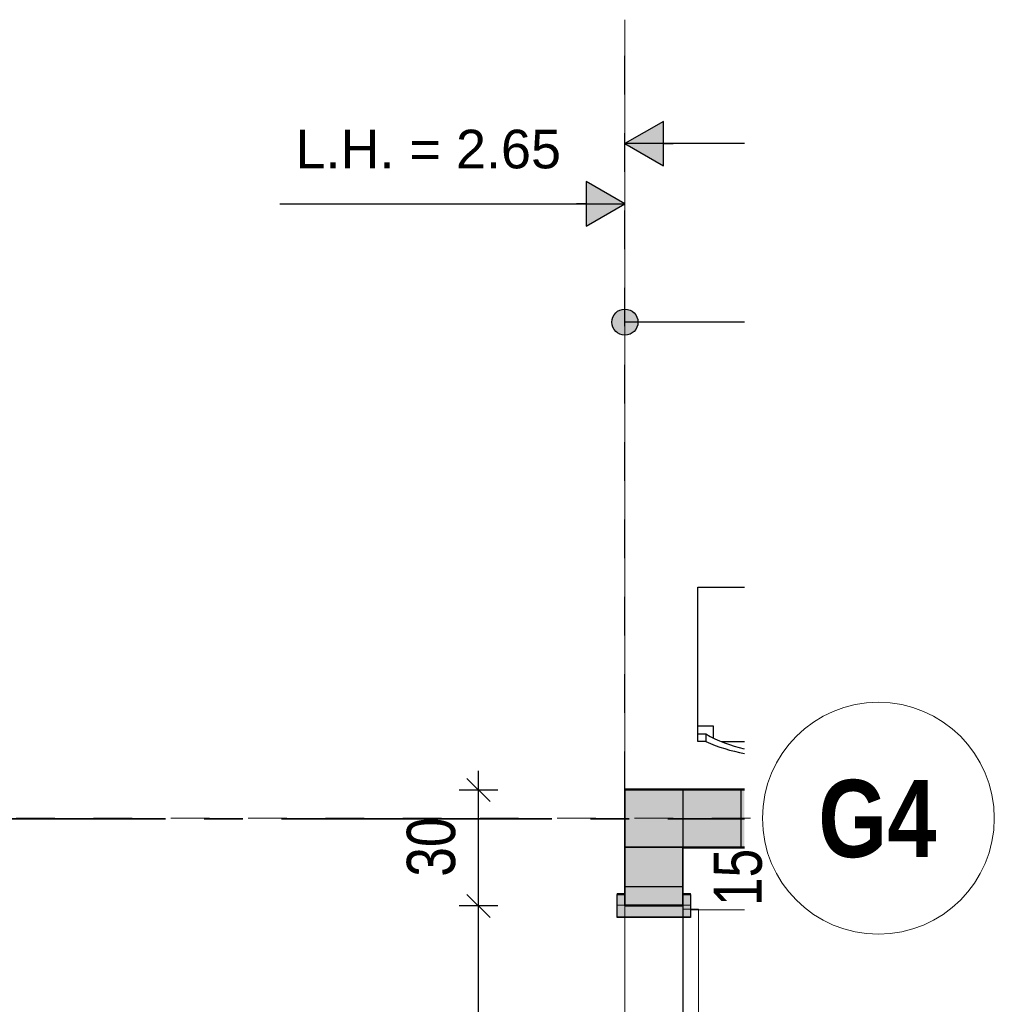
# Model space of a CAD drawing. Header units: metres. Extents: x 29.9 to 45.4, y 22.2 to 35.7.
# Tile 41 of 41: x 42.9 to 45.4, y 32.5 to 35.1. Entities that reach past the tile are written whole.
import ezdxf

# ---------------------------------------------------------------- set-up
doc = ezdxf.new("R2010")
doc.units = ezdxf.units.M
for name, pattern in [('_Rasterlinie_', [0.0075, 0.004, -0.001, 0.0015, -0.001]), ('IMPORT-GETRENNT2_S10 _4_', [0.2, 0.1, -0.1]), ('IMPORT-STRICHPUNKT2_S5 _5_', [1, 0.7, -0.1, 0.1, -0.1]), ('IMPORT-VERDECKT2_S2 _5_', [0.55, 0.3, -0.25])]:
    doc.linetypes.add(name, pattern=pattern)
for name, color, linetype, lineweight, true_color in [('1233-X-Ref ARC-BTG_00_dwg', 7, 'Continuous', 5, 0x767676), ('S-GRID-IDEN', 7, 'Continuous', 9, 0x5555aa), ('Tür', 1, 'Continuous', 25, 0xff0000)]:
    doc.layers.add(name, color=color, linetype=linetype, lineweight=lineweight, true_color=true_color)
for name, color, linetype, lineweight in [('A-DOOR', 7, 'Continuous', 9), ('A-FLOR', 7, 'Continuous', 9), ('A-WALL', 7, 'Continuous', 9), ('Achsen', 7, 'Continuous', 25), ('Allgemein01', 7, 'Continuous', 9), ('Möbel lose _GR relevant_', 7, 'IMPORT-VERDECKT2_S2 _5_', 25), ('S-GRID', 7, 'Continuous', 5), ('Wand Trockenbau', 7, 'Continuous', 25)]:
    doc.layers.add(name, color=color, linetype=linetype, lineweight=lineweight)
doc.styles.add('Arial Narrow_B', font='ARIALNB.TTF', dxfattribs={"height": 0.2})
doc.styles.add('Arial_1', font='arial.ttf', dxfattribs={"width": 0.79, "height": 0.125})
doc.styles.add('Arial_11', font='arial.ttf', dxfattribs={"width": 0.76, "height": 0.125})
doc.styles.add('Arial_5', font='arial.ttf', dxfattribs={"height": 0.1})

# ---------------------------------------------------------------- blocks, each defined once
blk = doc.blocks.new('DirectShape - GSKKBA-5M GG-- 000V21-260422-2515273-OKFFB EG - G0641-Rö-für Ausschreibung')
at = {"layer": 'A-DOOR'}
for p, q in [((0.8, 0.2387), (0.8, 0.24)), ((0.8, 0.24), (0.8, 0.2387)), ((0.925, 0.24), (0.8, 0.24)), ((0.8, 0.235), (0.8, 0.2387)), ((0.8, 0.2387), (0.8, 0.235)), ((0.9237, 0.2387), (0.8, 0.2387)), ((0.9237, 0.2387), (0.8, 0.2387)), ((0.8, 0.23), (0.8, 0.235)), ((0.8, 0.235), (0.8, 0.23)), ((0.92, 0.235), (0.8, 0.235)), ((0.92, 0.235), (0.8, 0.235)), ((0.8, 0.225), (0.8, 0.23)), ((0.8, 0.23), (0.8, 0.225)), ((0.8, 0.23), (0.915, 0.23)), ((0.915, 0.23), (0.8, 0.23)), ((0.91, 0.225), (0.915, 0.23)), ((0.915, 0.23), (0.91, 0.225)), ((0.92, 0.235), (0.915, 0.23)), ((0.915, 0.23), (0.92, 0.235)), ((0.915, 0.23), (0.915, 0.19)), ((0.915, 0.19), (0.915, 0.23)), ((0.9237, 0.2387), (0.92, 0.235)), ((0.92, 0.235), (0.9237, 0.2387)), ((0.92, 0.19), (0.92, 0.235)), ((0.92, 0.19), (0.92, 0.235)), ((0.925, 0.24), (0.9237, 0.2387)), ((0.9237, 0.2387), (0.925, 0.24)), ((0.9237, 0.19), (0.9237, 0.2387)), ((0.9237, 0.19), (0.9237, 0.2387)), ((0.925, 0.19), (0.925, 0.24)), ((0.8, 0.225), (0.8, 0.2213)), ((0.8, 0.2213), (0.8, 0.225)), ((0.91, 0.225), (0.8, 0.225)), ((0.91, 0.225), (0.8, 0.225)), ((0.8, 0.2213), (0.8, 0.22)), ((0.8, 0.22), (0.8, 0.2213)), ((0.9063, 0.2213), (0.8, 0.2213)), ((0.9063, 0.2213), (0.8, 0.2213)), ((0.905, 0.22), (0.8, 0.22)), ((0.905, 0.22), (0.9063, 0.2213)), ((0.9063, 0.2213), (0.905, 0.22)), ((0.905, 0.19), (0.905, 0.22)), ((0.9063, 0.2213), (0.91, 0.225)), ((0.91, 0.225), (0.9063, 0.2213)), ((0.9063, 0.19), (0.9063, 0.2213)), ((0.9063, 0.19), (0.9063, 0.2213)), ((0.91, 0.19), (0.91, 0.225)), ((0.91, 0.19), (0.91, 0.225)), ((1, 0.19), (0.01, 0.19)), ((0.01, 0.19), (0.01, 0.15)), ((0.01, 0.19), (0.01, 0.15)), ((1, 0.19), (0.01, 0.19)), ((0.8912, 0.2025), (0.8875, 0.2025)), ((0.8875, 0.2025), (0.8912, 0.2025)), ((0.8875, 0.2025), (0.8875, 0.19)), ((0.8912, 0.2025), (0.8875, 0.2025)), ((0.8875, 0.2025), (0.8912, 0.2025)), ((0.8875, 0.2025), (0.8875, 0.19)), ((0.8912, 0.19), (0.8875, 0.19)), ((0.8875, 0.19), (0.8912, 0.19)), ((0.8912, 0.19), (0.8875, 0.19)), ((0.8875, 0.19), (0.8912, 0.19)), ((0.9012, 0.2025), (0.8912, 0.2025)), ((0.8912, 0.2025), (0.9012, 0.2025)), ((0.8912, 0.2025), (0.8912, 0.19)), ((0.8912, 0.2025), (0.8912, 0.19)), ((0.9012, 0.2025), (0.8912, 0.2025)), ((0.8912, 0.2025), (0.9012, 0.2025)), ((0.8912, 0.2025), (0.8912, 0.19)), ((0.8912, 0.2025), (0.8912, 0.19)), ((0.9012, 0.19), (0.8912, 0.19)), ((0.8912, 0.19), (0.9012, 0.19)), ((0.9012, 0.19), (0.8912, 0.19)), ((0.8912, 0.19), (0.9012, 0.19)), ((0.9012, 0.2025), (0.9012, 0.19)), ((0.915, 0.2025), (0.9012, 0.2025)), ((0.9012, 0.2025), (0.915, 0.2025)), ((0.9012, 0.2025), (0.9012, 0.19)), ((0.9012, 0.2025), (0.9012, 0.19)), ((0.915, 0.2025), (0.9012, 0.2025)), ((0.9012, 0.2025), (0.915, 0.2025)), ((0.9012, 0.2025), (0.9012, 0.19)), ((0.915, 0.19), (0.9012, 0.19)), ((0.9012, 0.19), (0.915, 0.19)), ((0.915, 0.19), (0.9012, 0.19)), ((0.9012, 0.19), (0.915, 0.19)), ((0.9063, 0.19), (0.905, 0.19)), ((0.905, 0.19), (0.9063, 0.19)), ((0.91, 0.19), (0.9063, 0.19)), ((0.9063, 0.19), (0.91, 0.19)), ((0.915, 0.19), (0.91, 0.19)), ((0.91, 0.19), (0.915, 0.19)), ((0.9288, 0.2025), (0.915, 0.2025)), ((0.915, 0.2025), (0.9288, 0.2025)), ((0.915, 0.2025), (0.915, 0.19)), ((0.915, 0.2025), (0.915, 0.19)), ((0.9288, 0.2025), (0.915, 0.2025)), ((0.915, 0.2025), (0.9288, 0.2025)), ((0.915, 0.2025), (0.915, 0.19)), ((0.915, 0.2025), (0.915, 0.19)), ((0.9288, 0.19), (0.915, 0.19)), ((0.915, 0.19), (0.9288, 0.19)), ((0.92, 0.19), (0.915, 0.19)), ((0.915, 0.19), (0.92, 0.19)), ((0.9288, 0.19), (0.915, 0.19)), ((0.915, 0.19), (0.9288, 0.19)), ((0.92, 0.19), (0.9237, 0.19)), ((0.9237, 0.19), (0.92, 0.19)), ((0.9237, 0.19), (0.925, 0.19)), ((0.925, 0.19), (0.9237, 0.19)), ((0.9388, 0.2025), (0.9288, 0.2025)), ((0.9288, 0.2025), (0.9388, 0.2025)), ((0.9288, 0.2025), (0.9288, 0.19)), ((0.9288, 0.2025), (0.9288, 0.19)), ((0.9388, 0.2025), (0.9288, 0.2025)), ((0.9288, 0.2025), (0.9388, 0.2025)), ((0.9288, 0.2025), (0.9288, 0.19)), ((0.9288, 0.2025), (0.9288, 0.19)), ((0.9288, 0.19), (0.9388, 0.19)), ((0.9388, 0.19), (0.9288, 0.19)), ((0.9288, 0.19), (0.9388, 0.19)), ((0.9388, 0.19), (0.9288, 0.19)), ((0.9388, 0.2025), (0.9425, 0.2025)), ((0.9425, 0.2025), (0.9388, 0.2025)), ((0.9388, 0.19), (0.9388, 0.2025)), ((0.9388, 0.2025), (0.9388, 0.19)), ((0.9388, 0.2025), (0.9425, 0.2025)), ((0.9425, 0.2025), (0.9388, 0.2025)), ((0.9388, 0.19), (0.9388, 0.2025)), ((0.9388, 0.2025), (0.9388, 0.19)), ((0.9388, 0.19), (0.9425, 0.19)), ((0.9425, 0.19), (0.9388, 0.19)), ((0.9388, 0.19), (0.9425, 0.19)), ((0.9425, 0.19), (0.9388, 0.19)), ((0.9425, 0.2025), (0.9425, 0.19)), ((0.9425, 0.2025), (0.9425, 0.19)), ((1, 0.15), (1, 0.19)), ((1, 0.19), (1, 0.15)), ((0, 0.17), (-0.03, 0.17)), ((-0.03, 0.17), (-0.03, 0.15)), ((-0.03, 0.15), (-0.03, 0.17)), ((0, 0.17), (-0.03, 0.17)), ((0, 0.15), (0, 0.17)), ((0, 0.15), (0, 0.17)), ((0.03, 0.17), (0, 0.17)), ((0, 0.17), (0, -0.02)), ((0, 0.17), (0, -0.02)), ((0.03, 0.17), (0, 0.17)), ((0.03, -0.02), (0.03, 0.17)), ((0.03, 0.17), (0.03, -0.02)), ((1.01, 0.17), (0.98, 0.17)), ((0.98, 0.17), (0.98, -0.02)), ((0.98, 0.17), (0.98, -0.02)), ((1.01, 0.17), (0.98, 0.17)), ((1.04, 0.17), (1.01, 0.17)), ((1.01, 0.17), (1.01, 0.15)), ((1.01, 0.17), (1.01, 0.15)), ((1.04, 0.17), (1.01, 0.17)), ((1.01, -0.02), (1.01, 0.17)), ((1.01, 0.17), (1.01, -0.02)), ((1.04, 0.15), (1.04, 0.17)), ((1.04, 0.17), (1.04, 0.15)), ((-0.03, 0.15), (0, 0.15)), ((-0.03, 0.15), (0, 0.15)), ((0.01, 0.15), (1, 0.15)), ((0.01, 0.15), (1, 0.15)), ((0.8912, 0.15), (0.8875, 0.15)), ((0.8875, 0.15), (0.8912, 0.15)), ((0.8875, 0.15), (0.8875, 0.1375)), ((0.8912, 0.15), (0.8875, 0.15)), ((0.8875, 0.15), (0.8912, 0.15)), ((0.8875, 0.15), (0.8875, 0.1375)), ((0.8912, 0.1375), (0.8875, 0.1375)), ((0.8875, 0.1375), (0.8912, 0.1375)), ((0.8912, 0.1375), (0.8875, 0.1375)), ((0.8875, 0.1375), (0.8912, 0.1375)), ((0.9012, 0.15), (0.8912, 0.15)), ((0.8912, 0.15), (0.9012, 0.15)), ((0.8912, 0.15), (0.8912, 0.1375)), ((0.8912, 0.15), (0.8912, 0.1375)), ((0.9012, 0.15), (0.8912, 0.15)), ((0.8912, 0.15), (0.9012, 0.15)), ((0.8912, 0.15), (0.8912, 0.1375)), ((0.8912, 0.15), (0.8912, 0.1375)), ((0.9012, 0.1375), (0.8912, 0.1375)), ((0.8912, 0.1375), (0.9012, 0.1375)), ((0.9012, 0.1375), (0.8912, 0.1375)), ((0.8912, 0.1375), (0.9012, 0.1375)), ((0.915, 0.15), (0.9012, 0.15)), ((0.9012, 0.15), (0.915, 0.15)), ((0.9012, 0.15), (0.9012, 0.1375)), ((0.9012, 0.15), (0.9012, 0.1375)), ((0.915, 0.15), (0.9012, 0.15)), ((0.9012, 0.15), (0.915, 0.15)), ((0.9012, 0.15), (0.9012, 0.1375)), ((0.9012, 0.15), (0.9012, 0.1375)), ((0.915, 0.1375), (0.9012, 0.1375)), ((0.9012, 0.1375), (0.915, 0.1375)), ((0.915, 0.1375), (0.9012, 0.1375)), ((0.9012, 0.1375), (0.915, 0.1375)), ((0.9063, 0.15), (0.905, 0.15)), ((0.905, 0.15), (0.9063, 0.15)), ((0.905, 0.12), (0.905, 0.15)), ((0.91, 0.15), (0.9063, 0.15)), ((0.9063, 0.15), (0.91, 0.15)), ((0.9063, 0.1187), (0.9063, 0.15)), ((0.9063, 0.1187), (0.9063, 0.15)), ((0.91, 0.15), (0.915, 0.15)), ((0.915, 0.15), (0.91, 0.15)), ((0.91, 0.115), (0.91, 0.15)), ((0.91, 0.115), (0.91, 0.15)), ((0.915, 0.15), (0.92, 0.15)), ((0.92, 0.15), (0.915, 0.15)), ((0.915, 0.15), (0.915, 0.11)), ((0.915, 0.11), (0.915, 0.15)), ((0.9288, 0.15), (0.915, 0.15)), ((0.915, 0.15), (0.9288, 0.15)), ((0.915, 0.15), (0.915, 0.1375)), ((0.915, 0.15), (0.915, 0.1375)), ((0.9288, 0.15), (0.915, 0.15)), ((0.915, 0.15), (0.9288, 0.15)), ((0.915, 0.15), (0.915, 0.1375)), ((0.915, 0.15), (0.915, 0.1375)), ((0.9288, 0.1375), (0.915, 0.1375)), ((0.915, 0.1375), (0.9288, 0.1375)), ((0.9288, 0.1375), (0.915, 0.1375)), ((0.915, 0.1375), (0.9288, 0.1375)), ((0.92, 0.15), (0.9237, 0.15)), ((0.9237, 0.15), (0.92, 0.15)), ((0.92, 0.105), (0.92, 0.15)), ((0.92, 0.105), (0.92, 0.15)), ((0.9237, 0.15), (0.925, 0.15)), ((0.925, 0.15), (0.9237, 0.15)), ((0.9237, 0.1013), (0.9237, 0.15)), ((0.9237, 0.1013), (0.9237, 0.15)), ((0.925, 0.1), (0.925, 0.15)), ((0.9388, 0.15), (0.9288, 0.15)), ((0.9288, 0.15), (0.9388, 0.15)), ((0.9288, 0.15), (0.9288, 0.1375)), ((0.9288, 0.15), (0.9288, 0.1375)), ((0.9388, 0.15), (0.9288, 0.15)), ((0.9288, 0.15), (0.9388, 0.15)), ((0.9288, 0.15), (0.9288, 0.1375)), ((0.9288, 0.15), (0.9288, 0.1375)), ((0.9388, 0.1375), (0.9288, 0.1375)), ((0.9288, 0.1375), (0.9388, 0.1375)), ((0.9388, 0.1375), (0.9288, 0.1375)), ((0.9288, 0.1375), (0.9388, 0.1375)), ((0.9425, 0.15), (0.9388, 0.15)), ((0.9388, 0.15), (0.9425, 0.15)), ((0.9388, 0.1375), (0.9388, 0.15)), ((0.9388, 0.15), (0.9388, 0.1375)), ((0.9425, 0.15), (0.9388, 0.15)), ((0.9388, 0.15), (0.9425, 0.15)), ((0.9388, 0.1375), (0.9388, 0.15)), ((0.9388, 0.15), (0.9388, 0.1375)), ((0.9388, 0.1375), (0.9425, 0.1375)), ((0.9425, 0.1375), (0.9388, 0.1375)), ((0.9388, 0.1375), (0.9425, 0.1375)), ((0.9425, 0.1375), (0.9388, 0.1375)), ((0.9425, 0.15), (0.9425, 0.1375)), ((0.9425, 0.15), (0.9425, 0.1375)), ((1.01, 0.15), (1.04, 0.15)), ((1.01, 0.15), (1.04, 0.15)), ((0.8, 0.1187), (0.8, 0.12)), ((0.8, 0.12), (0.8, 0.1187)), ((0.8, 0.12), (0.905, 0.12)), ((0.8, 0.115), (0.8, 0.1187)), ((0.8, 0.1187), (0.8, 0.115)), ((0.8, 0.1187), (0.9063, 0.1187)), ((0.8, 0.1187), (0.9063, 0.1187)), ((0.8, 0.11), (0.8, 0.115)), ((0.8, 0.115), (0.8, 0.11)), ((0.8, 0.115), (0.91, 0.115)), ((0.8, 0.115), (0.91, 0.115)), ((0.8, 0.105), (0.8, 0.11)), ((0.8, 0.11), (0.8, 0.105)), ((0.915, 0.11), (0.8, 0.11)), ((0.8, 0.11), (0.915, 0.11)), ((0.8, 0.105), (0.8, 0.1013)), ((0.8, 0.1013), (0.8, 0.105)), ((0.8, 0.105), (0.92, 0.105)), ((0.8, 0.105), (0.92, 0.105)), ((0.9063, 0.1187), (0.905, 0.12)), ((0.905, 0.12), (0.9063, 0.1187)), ((0.91, 0.115), (0.9063, 0.1187)), ((0.9063, 0.1187), (0.91, 0.115)), ((0.915, 0.11), (0.91, 0.115)), ((0.91, 0.115), (0.915, 0.11)), ((0.915, 0.11), (0.92, 0.105)), ((0.92, 0.105), (0.915, 0.11)), ((0.92, 0.105), (0.9237, 0.1013)), ((0.9237, 0.1013), (0.92, 0.105)), ((0.8, 0.1013), (0.8, 0.1)), ((0.8, 0.1), (0.8, 0.1013)), ((0.8, 0.1013), (0.9237, 0.1013)), ((0.8, 0.1013), (0.9237, 0.1013)), ((0.8, 0.1), (0.925, 0.1)), ((0.9237, 0.1013), (0.925, 0.1)), ((0.925, 0.1), (0.9237, 0.1013)), ((0, 0), (-0.03, 0)), ((-0.03, 0), (-0.03, -0.02)), ((-0.03, -0.02), (-0.03, 0)), ((0, 0), (-0.03, 0)), ((0, -0.02), (0, 0)), ((0, -0.02), (0, 0)), ((1.04, 0), (1.01, 0)), ((1.01, 0), (1.01, -0.02)), ((1.01, 0), (1.01, -0.02)), ((1.04, 0), (1.01, 0)), ((1.04, -0.02), (1.04, 0)), ((1.04, 0), (1.04, -0.02)), ((-0.03, -0.02), (0, -0.02)), ((-0.03, -0.02), (0, -0.02)), ((0, -0.02), (0.03, -0.02)), ((0, -0.02), (0.03, -0.02)), ((0.98, -0.02), (1.01, -0.02)), ((0.98, -0.02), (1.01, -0.02)), ((1.01, -0.02), (1.04, -0.02)), ((1.01, -0.02), (1.04, -0.02))]:
    blk.add_line(p, q, dxfattribs=at)
blk = doc.blocks.new('DirectShape - G0603-2515274-OKFFB EG - G0641-Rö-für Ausschreibung')
blk.add_blockref('DirectShape - GSKKBA-5M GG-- 000V21-260422-2515273-OKFFB EG - G0641-Rö-für Ausschreibung', (0, 0))
blk = doc.blocks.new('Family - Innenausbau-2515318-OKFFB EG - G0641-Rö-für Ausschreibung')
at = {"layer": 'A-FLOR'}
for p, q in [((0, 2.35), (0, 0)), ((0, 0), (0, 2.35)), ((0.1594, 2.35), (0, 2.35)), ((0, 2.35), (0.1594, 2.35)), ((0, 0), (0.1594, 0)), ((0.1594, 0), (0, 0))]:
    blk.add_line(p, q, dxfattribs=at)
blk = doc.blocks.new('Family - Innenausbau-2515375-OKFFB EG - G0641-Rö-für Ausschreibung')
at = {"layer": 'A-FLOR'}
for p, q in [((8.85, 0.15), (8.85, 4.6416)), ((8.85, 4.6416), (8.85, 0.15)), ((8.85, 2.35), (8.85, 1.34)), ((8.85, 1.34), (8.85, 2.35)), ((9, 2.35), (8.85, 2.35)), ((8.85, 2.35), (9, 2.35)), ((9, 1.34), (9, 2.35)), ((9, 2.35), (9, 1.34))]:
    blk.add_line(p, q, dxfattribs=at)
blk = doc.blocks.new('Family - Innenausbau-2515628-OKFFB EG - G0641-Rö-für Ausschreibung')
at = {"layer": 'A-FLOR'}
for p, q in [((0, 1.9916), (0, 0)), ((0, 0), (0, 1.9916)), ((0, 0), (0.3094, 0)), ((0.3094, 0), (0, 0))]:
    blk.add_line(p, q, dxfattribs=at)
blk = doc.blocks.new('Family - Trockenbauwand-2515884-OKFFB EG - G0641-Rö-für Ausschreibung')
at = {"layer": 'A-WALL', "lineweight": 35}
for p, q in [((22.3, 0.15), (22.15, 0.15)), ((22.15, 0.15), (22.15, 0)), ((22.3, 0), (22.3, 0.15)), ((22.15, 0), (22.3, 0))]:
    blk.add_line(p, q, dxfattribs=at)
blk = doc.blocks.new('Family - Trockenbauwand-2516287-OKFFB EG - G0641-Rö-für Ausschreibung')
at = {"layer": 'A-WALL', "lineweight": 35}
for p, q in [((0.3094, 0.15), (0, 0.15)), ((0, 0.15), (0, 0)), ((0, 0), (0.3094, 0))]:
    blk.add_line(p, q, dxfattribs=at)
blk = doc.blocks.new('GSKKBA-5M GG-- 000V21-260422_ifc-1-OKFFB EG - G0641-Rö-für Ausschreibung')
at = {"layer": 'A-DOOR', "lineweight": 9, "rotation": 270}
blk.add_blockref('DirectShape - G0603-2515274-OKFFB EG - G0641-Rö-für Ausschreibung', (44.475, 32.775), dxfattribs=at)
at = {"layer": 'A-FLOR', "lineweight": 9}
for name, p in [('Family - Innenausbau-2515375-OKFFB EG - G0641-Rö-für Ausschreibung', (35.625, 30.425)), ('Family - Innenausbau-2515628-OKFFB EG - G0641-Rö-für Ausschreibung', (44.475, 33.075)), ('Family - Innenausbau-2515318-OKFFB EG - G0641-Rö-für Ausschreibung', (44.625, 30.575))]:
    blk.add_blockref(name, p, dxfattribs=at)
at = {"layer": 'A-WALL', "lineweight": 9}
blk.add_blockref('Family - Trockenbauwand-2516287-OKFFB EG - G0641-Rö-für Ausschreibung', (44.475, 32.925), dxfattribs=at)
at = {"layer": 'A-WALL', "lineweight": 9, "rotation": 89.99999999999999}
blk.add_blockref('Family - Trockenbauwand-2515884-OKFFB EG - G0641-Rö-für Ausschreibung', (44.625, 10.625), dxfattribs=at)
blk = doc.blocks.new('1233-X-Ref ARC-BTG_00_dwg-10239373-OKFFB EG - G0641-Rö-für Ausschreibung')
at = {"layer": '1233-X-Ref ARC-BTG_00_dwg', "lineweight": 9}
for points in [[(68.3836, 39.949), (68.3836, 40.064), (68.2836, 40.0065)], [(68.1836, 39.7932), (68.2836, 39.8507), (68.1836, 39.9082)], [(68.2667, 39.5154), (68.2667, 39.5735), (68.2545, 39.5613)], [(68.2836, 39.5107), (68.2836, 39.5782), (68.2667, 39.5735)], [(68.2836, 39.5107), (68.2667, 39.5735), (68.2667, 39.5154)], [(68.3004, 39.5154), (68.3004, 39.5735), (68.2836, 39.5782)], [(68.2836, 39.5107), (68.3004, 39.5154), (68.2836, 39.5782)], [(68.3126, 39.5276), (68.3126, 39.5613), (68.3004, 39.5735)], [(68.3004, 39.5154), (68.3126, 39.5276), (68.3004, 39.5735)], [(68.2545, 39.5276), (68.2545, 39.5613), (68.2498, 39.5445)], [(68.2667, 39.5154), (68.2545, 39.5613), (68.2545, 39.5276)], [(68.3126, 39.5276), (68.3173, 39.5445), (68.3126, 39.5613)]]:
    blk.add_hatch(color=7, dxfattribs=at).paths.add_polyline_path(points)
at = {"layer": 'Tür', "lineweight": 9}
blk.add_hatch(color=7, dxfattribs=at).paths.add_polyline_path([(68.2636, 38.0037), (68.4536, 38.0037), (68.4536, 38.0637), (68.4336, 38.0637), (68.4336, 38.0337), (68.2836, 38.0337), (68.2836, 38.0637), (68.2636, 38.0637)])
at = {"layer": 'Wand Trockenbau', "lineweight": 9, "true_color": 0x7f7f00}
blk.add_hatch(color=56, dxfattribs=at).paths.add_polyline_path([(68.5929, 38.1837), (68.5929, 38.3337), (68.2836, 38.3337), (68.2836, 38.1837)])
h = blk.add_hatch(color=56, dxfattribs=at)
edge = h.paths.add_edge_path()
edge.add_line((68.4336, 28.1233), (68.4336, 28.5337))
edge.add_line((68.4336, 28.5337), (68.2836, 28.5337))
edge.add_line((68.2836, 28.5337), (68.2836, 28.1233))
h.paths.add_polyline_path([(68.2836, 29.5437), (68.4336, 29.5437), (68.4336, 32.2837), (68.2836, 32.2837), (68.2836, 31.1742)])
h.paths.add_polyline_path([(68.2836, 33.2937), (68.4336, 33.2937), (68.4336, 37.0237), (68.2836, 37.0237), (68.2836, 34.2256)])
h.paths.add_polyline_path([(68.4336, 38.0337), (68.4336, 38.1837), (68.2836, 38.1837), (68.2836, 38.0337)])
at = {"layer": '1233-X-Ref ARC-BTG_00_dwg', "color": 7, "linetype": 'IMPORT-GETRENNT2_S10 _4_', "lineweight": 25}
blk.add_line((68.2836, 38.3337), (68.2836, 40.3273), dxfattribs=at)
at = {"layer": '1233-X-Ref ARC-BTG_00_dwg', "color": 7, "lineweight": 25}
for p, q in [((68.3836, 40.0065), (68.4086, 40.0065)), ((68.1836, 39.8507), (68.1586, 39.8507)), ((68.5929, 39.5445), (68.2836, 39.5445)), ((67.9348, 38.3037), (67.8748, 38.3637)), ((67.9348, 38.0037), (67.8748, 38.0637))]:
    blk.add_line(p, q, dxfattribs=at)
at = {"layer": '1233-X-Ref ARC-BTG_00_dwg', "color": 7, "lineweight": 25, "flags": 128}
for points in [[(68.5929, 40.0065), (68.2836, 40.0065), (68.3836, 39.949), (68.3836, 40.064), (68.2836, 40.0065)], [(67.3906, 39.8507), (68.2836, 39.8507), (68.1836, 39.9082), (68.1836, 39.7932), (68.2836, 39.8507)], [(67.9048, 28.1233), (67.9048, 28.5337), (67.9048, 29.5437), (67.9048, 32.2837), (67.9048, 33.2937), (67.9048, 35.6837), (67.9048, 35.8337), (67.9048, 37.0237), (67.9048, 38.0337), (67.9048, 38.3337), (67.9048, 38.3837)], [(67.9548, 38.3337), (67.9048, 38.3337), (67.8548, 38.3337)], [(67.9548, 38.0337), (67.9048, 38.0337), (67.8548, 38.0337)]]:
    blk.add_lwpolyline(points, dxfattribs=at)
at = {"layer": '1233-X-Ref ARC-BTG_00_dwg', "color": 7, "lineweight": 25}
blk.add_circle((68.2836, 39.5445), 0.0338, dxfattribs=at)
at = {"layer": 'Achsen', "linetype": 'IMPORT-STRICHPUNKT2_S5 _5_', "lineweight": 35}
blk.add_line((54.3947, 38.2587), (68.5929, 38.2587), dxfattribs=at)
at = {"layer": 'Allgemein01', "color": 4, "lineweight": 25, "true_color": 0x00ffff}
blk.add_line((68.4336, 38.1837), (68.4336, 28.1233), dxfattribs=at)
at = {"layer": 'Möbel lose _GR relevant_', "color": 6, "linetype": 'Continuous', "true_color": 0xff00ff}
blk.add_line((68.5336, 38.4589), (68.5929, 38.4589), dxfattribs=at)
at = {"layer": 'Möbel lose _GR relevant_', "color": 6, "linetype": 'Continuous', "true_color": 0xff00ff, "flags": 128}
for points in [[(68.4727, 38.4589), (68.4727, 38.4789), (68.4927, 38.4789), (68.4927, 38.4589), (68.4727, 38.4589), (68.4727, 38.8589), (68.5929, 38.8589)], [(68.5127, 38.4684), (68.5127, 38.4989), (68.4727, 38.4989)]]:
    blk.add_lwpolyline(points, dxfattribs=at)
at = {"layer": 'Möbel lose _GR relevant_', "color": 6, "linetype": 'Continuous', "true_color": 0xff00ff}
for centre, radius, start, end in [((68.6727, 38.7961), 0.3647, 240.4204, 257.308), ((68.6727, 38.8719), 0.4505, 246.4498, 259.7754)]:
    blk.add_arc(centre, radius, start, end, dxfattribs=at)
at = {"layer": 'Tür', "color": 7, "lineweight": 9}
blk.add_line((68.4536, 38.0237), (68.5929, 38.0237), dxfattribs=at)
at = {"layer": 'Tür', "color": 7, "flags": 128}
blk.add_lwpolyline([(68.3586, 38.0337), (68.4336, 38.0337), (68.4336, 38.0637), (68.4536, 38.0637), (68.4536, 38.0037), (68.2636, 38.0037), (68.2636, 38.0637), (68.2836, 38.0637), (68.2836, 38.0337)], close=True, dxfattribs=at)
at = {"layer": 'Wand Trockenbau'}
for p, q in [((68.5836, 38.3337), (68.5836, 38.1837)), ((68.2836, 38.0837), (68.4336, 38.0837))]:
    blk.add_line(p, q, dxfattribs=at)
at = {"layer": 'Wand Trockenbau', "flags": 128}
for points in [[(68.5929, 38.3337), (68.2836, 38.3337), (68.2836, 38.1837), (68.2836, 38.3337)], [(68.4336, 38.3337), (68.4336, 38.1837), (68.5929, 38.1837)], [(68.4336, 38.1837), (68.4336, 38.0337), (68.2836, 38.0337), (68.2836, 38.1837)]]:
    blk.add_lwpolyline(points, dxfattribs=at)
at = {"layer": '1233-X-Ref ARC-BTG_00_dwg', "color": 7, "lineweight": 9, "insert": (67.431, 40.0425), "char_height": 0.1, "width": 0.821479, "attachment_point": 1, "line_spacing_factor": 0.941778, "style": 'Arial_5'}
blk.add_mtext('L.H. = 2.65', dxfattribs=at)
at = {"layer": '1233-X-Ref ARC-BTG_00_dwg', "color": 7, "lineweight": 9, "char_height": 0.125, "attachment_point": 1, "rotation": 90, "line_spacing_factor": 0.941778}
for s, insert, width, style in [('30', (67.7192, 38.1093), 0.180584, 'Arial_1'), ('15', (68.5129, 38.0338), 0.171402, 'Arial_11')]:
    blk.add_mtext(s, dxfattribs=dict(at, insert=insert, width=width, style=style))
blk = doc.blocks.new('Raster - Raster-989695-OKFFB EG - G0641-Rö-für Ausschreibung')
at = {"layer": 'S-GRID-IDEN'}
blk.add_circle((0, 0), 0.006, dxfattribs=at)

msp = doc.modelspace()

# ---------------------------------------------------------------- linework, layer by layer
at = {"layer": 'S-GRID', "color": 175, "linetype": '_Rasterlinie_', "lineweight": 9, "true_color": 0x5555aa}
msp.add_line((30.5, 33), (44.8309, 33), dxfattribs=at)

# ---------------------------------------------------------------- block references
at = {"lineweight": 5}
msp.add_blockref('GSKKBA-5M GG-- 000V21-260422_ifc-1-OKFFB EG - G0641-Rö-für Ausschreibung', (0, 0), dxfattribs=at)
at = {"layer": '1233-X-Ref ARC-BTG_00_dwg', "color": 7, "lineweight": 9}
msp.add_blockref('1233-X-Ref ARC-BTG_00_dwg-10239373-OKFFB EG - G0641-Rö-für Ausschreibung', (-23.8086, -5.2607), dxfattribs=at)
at = {"layer": 'S-GRID-IDEN', "xscale": 49.99999999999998, "yscale": 49.99999999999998, "zscale": 49.99999999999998, "rotation": 269.9999999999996}
msp.add_blockref('Raster - Raster-989695-OKFFB EG - G0641-Rö-für Ausschreibung', (45.1309, 33), dxfattribs=at)

# ---------------------------------------------------------------- texts
at = {"layer": 'S-GRID-IDEN', "lineweight": 5, "insert": (44.9754, 33.0992), "char_height": 0.2, "width": 0.372785, "attachment_point": 1, "style": 'Arial Narrow_B'}
msp.add_mtext('G4', dxfattribs=at)

doc.saveas('drawing.dxf')
